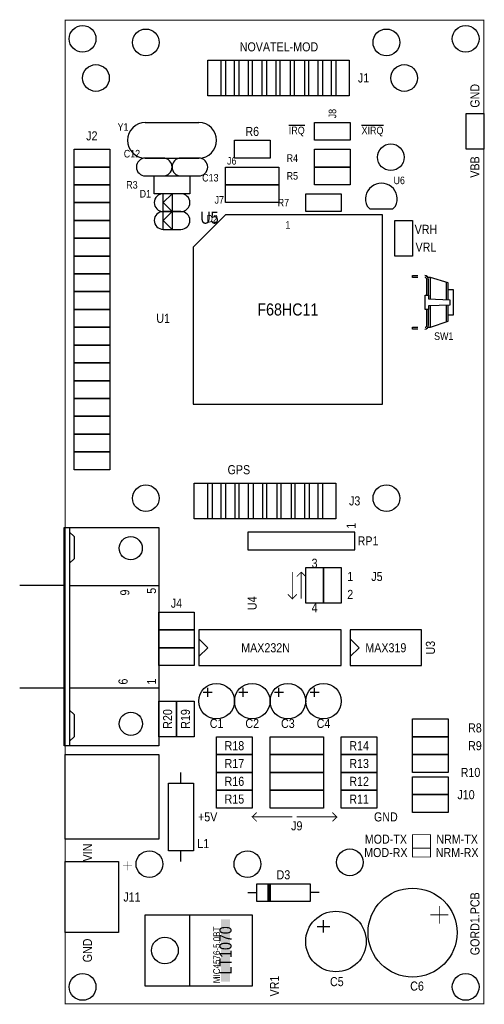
# Model space of a CAD drawing. Extents: x -0.26 to 2.35, y 0 to 5.53.
import ezdxf
from ezdxf.enums import TextEntityAlignment as Align

# ---------------------------------------------------------------- set-up
doc = ezdxf.new("R2010")
doc.units = 0
doc.layers.add('BRDOUT', color=4, linetype='CONTINUOUS')
doc.layers.add('SLKSCR', color=6, linetype='CONTINUOUS')

msp = doc.modelspace()

# ---------------------------------------------------------------- linework, layer by layer
at = {"layer": 'BRDOUT', "const_width": 0.005}
msp.add_lwpolyline([(0, 0), (0, 5.525), (2.35, 5.525), (2.35, 0), (0, 0)], close=True, dxfattribs=at)
at = {"layer": 'SLKSCR'}
for points in [[(0.8, 5.1), (0.8, 5.3), (0.9, 5.3), (0.9, 5.1), (0.8, 5.1)], [(0.875, 5.1), (0.875, 5.3), (0.975, 5.3), (0.975, 5.1), (0.875, 5.1)], [(0.95, 5.1), (0.95, 5.3), (1.05, 5.3), (1.05, 5.1), (0.95, 5.1)], [(1.03, 5.1), (1.03, 5.3), (1.13, 5.3), (1.13, 5.1), (1.03, 5.1)], [(1.105, 5.1), (1.105, 5.3), (1.205, 5.3), (1.205, 5.1), (1.105, 5.1)], [(1.185, 5.1), (1.185, 5.3), (1.285, 5.3), (1.285, 5.1), (1.185, 5.1)], [(1.265, 5.1), (1.265, 5.3), (1.365, 5.3), (1.365, 5.1), (1.265, 5.1)], [(1.345, 5.1), (1.345, 5.3), (1.445, 5.3), (1.445, 5.1), (1.345, 5.1)], [(1.42, 5.1), (1.42, 5.3), (1.52, 5.3), (1.52, 5.1), (1.42, 5.1)], [(1.495, 5.1), (1.495, 5.3), (1.595, 5.3), (1.595, 5.1), (1.495, 5.1)], [(2.25, 4.8), (2.25, 5), (2.35, 5), (2.35, 4.8), (2.25, 4.8)], [(1.4, 4.85), (1.4, 4.95), (1.6, 4.95), (1.6, 4.85), (1.4, 4.85)], [(0.95, 4.75), (0.95, 4.85), (1.15, 4.85), (1.15, 4.75), (0.95, 4.75)], [(0.05, 4.7), (0.05, 4.8), (0.25, 4.8), (0.25, 4.7), (0.05, 4.7)], [(1.4, 4.7), (1.4, 4.8), (1.6, 4.8), (1.6, 4.7), (1.4, 4.7)], [(0.05, 4.6), (0.05, 4.7), (0.25, 4.7), (0.25, 4.6), (0.05, 4.6)], [(0.5, 4.55), (0.5, 4.65), (0.7, 4.65), (0.7, 4.55), (0.5, 4.55)], [(0.9, 4.6), (0.9, 4.7), (1.2, 4.7), (1.2, 4.6), (0.9, 4.6)], [(1.4, 4.6), (1.4, 4.7), (1.6, 4.7), (1.6, 4.6), (1.4, 4.6)], [(0.05, 4.5), (0.05, 4.6), (0.25, 4.6), (0.25, 4.5), (0.05, 4.5)], [(0.9, 4.5), (0.9, 4.6), (1.2, 4.6), (1.2, 4.5), (0.9, 4.5)], [(1.35, 4.45), (1.35, 4.55), (1.55, 4.55), (1.55, 4.45), (1.35, 4.45)], [(0.05, 4.4), (0.05, 4.5), (0.25, 4.5), (0.25, 4.4), (0.05, 4.4)], [(0.05, 4.3), (0.05, 4.4), (0.25, 4.4), (0.25, 4.3), (0.05, 4.3)], [(1.85, 4.2), (1.85, 4.4), (1.95, 4.4), (1.95, 4.2), (1.85, 4.2)], [(0.05, 4.2), (0.05, 4.3), (0.25, 4.3), (0.25, 4.2), (0.05, 4.2)], [(0.05, 4.1), (0.05, 4.2), (0.25, 4.2), (0.25, 4.1), (0.05, 4.1)], [(0.05, 4), (0.05, 4.1), (0.25, 4.1), (0.25, 4), (0.05, 4)], [(0.05, 3.9), (0.05, 4), (0.25, 4), (0.25, 3.9), (0.05, 3.9)], [(0.05, 3.8), (0.05, 3.9), (0.25, 3.9), (0.25, 3.8), (0.05, 3.8)], [(0.05, 3.7), (0.05, 3.8), (0.25, 3.8), (0.25, 3.7), (0.05, 3.7)], [(0.05, 3.6), (0.05, 3.7), (0.25, 3.7), (0.25, 3.6), (0.05, 3.6)], [(0.05, 3.5), (0.05, 3.6), (0.25, 3.6), (0.25, 3.5), (0.05, 3.5)], [(0.05, 3.4), (0.05, 3.5), (0.25, 3.5), (0.25, 3.4), (0.05, 3.4)], [(0.05, 3.3), (0.05, 3.4), (0.25, 3.4), (0.25, 3.3), (0.05, 3.3)], [(0.05, 3.2), (0.05, 3.3), (0.25, 3.3), (0.25, 3.2), (0.05, 3.2)], [(0.05, 3.1), (0.05, 3.2), (0.25, 3.2), (0.25, 3.1), (0.05, 3.1)], [(0.05, 3), (0.05, 3.1), (0.25, 3.1), (0.25, 3), (0.05, 3)], [(0.725, 2.725), (0.725, 2.925), (0.825, 2.925), (0.825, 2.725), (0.725, 2.725)], [(0.8, 2.725), (0.8, 2.925), (0.9, 2.925), (0.9, 2.725), (0.8, 2.725)], [(0.875, 2.725), (0.875, 2.925), (0.975, 2.925), (0.975, 2.725), (0.875, 2.725)], [(0.955, 2.725), (0.955, 2.925), (1.055, 2.925), (1.055, 2.725), (0.955, 2.725)], [(1.03, 2.725), (1.03, 2.925), (1.13, 2.925), (1.13, 2.725), (1.03, 2.725)], [(1.11, 2.725), (1.11, 2.925), (1.21, 2.925), (1.21, 2.725), (1.11, 2.725)], [(1.19, 2.725), (1.19, 2.925), (1.29, 2.925), (1.29, 2.725), (1.19, 2.725)], [(1.27, 2.725), (1.27, 2.925), (1.37, 2.925), (1.37, 2.725), (1.27, 2.725)], [(1.345, 2.725), (1.345, 2.925), (1.445, 2.925), (1.445, 2.725), (1.345, 2.725)], [(1.42, 2.725), (1.42, 2.925), (1.52, 2.925), (1.52, 2.725), (1.42, 2.725)], [(1.35, 2.25), (1.35, 2.45), (1.45, 2.45), (1.45, 2.25), (1.35, 2.25)], [(1.45, 2.25), (1.45, 2.45), (1.55, 2.45), (1.55, 2.25), (1.45, 2.25)], [(0.525, 2.1), (0.525, 2.2), (0.725, 2.2), (0.725, 2.1), (0.525, 2.1)], [(0.525, 2), (0.525, 2.1), (0.725, 2.1), (0.725, 2), (0.525, 2)], [(0.525, 1.9), (0.525, 2), (0.725, 2), (0.725, 1.9), (0.525, 1.9)], [(0.525, 1.5), (0.525, 1.7), (0.625, 1.7), (0.625, 1.5), (0.525, 1.5)], [(0.625, 1.5), (0.625, 1.7), (0.725, 1.7), (0.725, 1.5), (0.625, 1.5)], [(1.95, 1.5), (1.95, 1.6), (2.15, 1.6), (2.15, 1.5), (1.95, 1.5)], [(0.85, 1.4), (0.85, 1.5), (1.05, 1.5), (1.05, 1.4), (0.85, 1.4)], [(1.15, 1.4), (1.15, 1.5), (1.45, 1.5), (1.45, 1.4), (1.15, 1.4)], [(1.55, 1.4), (1.55, 1.5), (1.75, 1.5), (1.75, 1.4), (1.55, 1.4)], [(1.95, 1.4), (1.95, 1.5), (2.15, 1.5), (2.15, 1.4), (1.95, 1.4)], [(0, 0.925), (0, 1.4), (0.525, 1.4), (0.525, 0.925), (0, 0.925)], [(0.85, 1.3), (0.85, 1.4), (1.05, 1.4), (1.05, 1.3), (0.85, 1.3)], [(1.15, 1.3), (1.15, 1.4), (1.45, 1.4), (1.45, 1.3), (1.15, 1.3)], [(1.55, 1.3), (1.55, 1.4), (1.75, 1.4), (1.75, 1.3), (1.55, 1.3)], [(1.95, 1.3), (1.95, 1.4), (2.15, 1.4), (2.15, 1.3), (1.95, 1.3)], [(0.85, 1.2), (0.85, 1.3), (1.05, 1.3), (1.05, 1.2), (0.85, 1.2)], [(1.15, 1.2), (1.15, 1.3), (1.45, 1.3), (1.45, 1.2), (1.15, 1.2)], [(1.55, 1.2), (1.55, 1.3), (1.75, 1.3), (1.75, 1.2), (1.55, 1.2)], [(1.95, 1.175), (1.95, 1.275), (2.15, 1.275), (2.15, 1.175), (1.95, 1.175)], [(0.85, 1.1), (0.85, 1.2), (1.05, 1.2), (1.05, 1.1), (0.85, 1.1)], [(1.15, 1.1), (1.15, 1.2), (1.45, 1.2), (1.45, 1.1), (1.15, 1.1)], [(1.55, 1.1), (1.55, 1.2), (1.75, 1.2), (1.75, 1.1), (1.55, 1.1)], [(1.95, 1.075), (1.95, 1.175), (2.15, 1.175), (2.15, 1.075), (1.95, 1.075)], [(0, 0.4), (0, 0.8), (0.3, 0.8), (0.3, 0.4), (0, 0.4)], [(0.45, 0.1), (0.45, 0.5), (1.05, 0.5), (1.05, 0.1), (0.45, 0.1)]]:
    msp.add_lwpolyline(points, close=True, dxfattribs=at)
for points in [[(0.45, 4.95), (0.75, 4.95)], [(0.45, 4.75), (0.75, 4.75)], [(0.55, 4.75), (0.45, 4.75)], [(0.75, 4.75), (0.65, 4.75)], [(0.45, 4.65), (0.55, 4.65)], [(0.65, 4.65), (0.75, 4.65)], [(0.65, 4.55), (0.55, 4.55)], [(0.6, 4.45), (0.55, 4.5), (0.6, 4.55), (0.6, 4.45)], [(0.55, 4.45), (0.55, 4.55)], [(1.695, 4.48), (1.71, 4.465), (1.84, 4.465), (1.855, 4.48)], [(0.55, 4.45), (0.65, 4.45)], [(0.65, 4.45), (0.55, 4.45)], [(0.6, 4.35), (0.55, 4.4), (0.6, 4.45), (0.6, 4.35)], [(0.55, 4.35), (0.55, 4.45)], [(1.781, 4.431), (0.9, 4.431), (0.719, 4.25), (0.719, 3.369), (1.781, 3.369), (1.781, 4.431)], [(0.55, 4.35), (0.65, 4.35)], [(1.98, 4.08), (1.95, 4.08), (1.95, 4.09), (1.98, 4.09)], [(2.03, 3.98), (2.03, 4.065)], [(2.05, 4.08), (2.035, 4.08)], [(2.04, 3.98), (2.04, 4.065)], [(2.05, 3.96), (2.05, 4.08)], [(2.15, 4.05), (2.05, 4.08)], [(2.14, 3.956), (2.14, 4.053)], [(2.15, 3.956), (2.15, 4.05)], [(2.15, 3.87), (2.18, 3.87), (2.18, 4.01), (2.15, 4.01)], [(2.16, 3.955), (2.16, 3.925), (2.04, 3.92), (2.04, 3.9), (2.02, 3.9), (2.02, 3.98), (2.04, 3.98), (2.04, 3.96), (2.16, 3.955)], [(2.03, 3.812), (2.03, 3.9)], [(2.04, 3.812), (2.04, 3.9)], [(2.05, 3.8), (2.05, 3.92)], [(2.14, 3.832), (2.14, 3.924)], [(2.15, 3.835), (2.15, 3.924)], [(2.036, 3.8), (2.05, 3.8), (2.15, 3.835)], [(1.98, 3.79), (1.95, 3.79), (1.95, 3.8), (1.98, 3.8)], [(0.525, 2.675), (0.525, 1.45), (-0.005, 1.45), (-0.005, 2.675), (0.525, 2.675)], [(0.025, 2.675), (0.025, 1.45)], [(0.025, 2.65), (0.05, 2.625), (0.05, 2.5), (0.025, 2.475)], [(1.025, 2.65), (1.025, 2.55), (1.625, 2.55), (1.625, 2.65), (1.025, 2.65)], [(-0.005, 2.35), (-0.255, 2.35)], [(0.025, 2.35), (0.525, 2.35)], [(0.75, 1.9), (1.55, 1.9), (1.55, 2.1), (0.75, 2.1), (0.75, 1.9)], [(0.75, 1.95), (0.8, 2), (0.75, 2.05)], [(1.6, 1.9), (2, 1.9), (2, 2.1), (1.6, 2.1), (1.6, 1.9)], [(1.6, 1.95), (1.65, 2), (1.6, 2.05)], [(-0.255, 1.775), (-0.005, 1.775)], [(0.025, 1.775), (0.525, 1.775)], [(0.8, 1.725), (0.8, 1.775)], [(1, 1.725), (1, 1.775)], [(1.2, 1.725), (1.2, 1.775)], [(1.4, 1.725), (1.4, 1.775)], [(0.775, 1.75), (0.825, 1.75)], [(0.975, 1.75), (1.025, 1.75)], [(1.175, 1.75), (1.225, 1.75)], [(1.375, 1.75), (1.425, 1.75)], [(0.025, 1.65), (0.05, 1.625), (0.05, 1.5), (0.025, 1.475)], [(0.65, 1.24), (0.65, 1.3)], [(0.65, 0.8), (0.65, 0.86), (0.58, 0.86), (0.58, 1.24), (0.72, 1.24), (0.72, 0.86), (0.65, 0.86)], [(1.075, 0.675), (1.375, 0.675), (1.375, 0.575), (1.075, 0.575), (1.075, 0.675)], [(1.025, 0.625), (1.075, 0.625)], [(1.425, 0.625), (1.375, 0.625)], [(0.7, 0.1), (0.7, 0.5)], [(1.45, 0.4), (1.45, 0.47)], [(1.415, 0.435), (1.485, 0.435)]]:
    msp.add_lwpolyline(points, dxfattribs=at)
for points, const_width in [([(1.275, 2.425), (1.275, 2.275), (1.25, 2.3)], 0.005), ([(1.325, 2.425), (1.3, 2.4)], 0.005), ([(1.325, 2.425), (1.325, 2.275)], 0.005), ([(1.325, 2.425), (1.35, 2.4)], 0.005), ([(1.275, 2.275), (1.3, 2.3)], 0.005), ([(1.275, 1.05), (1.05, 1.05), (1.075, 1.025)], 0.005), ([(1.05, 1.05), (1.075, 1.075)], 0.005), ([(1.3, 1.05), (1.525, 1.05), (1.5, 1.075)], 0.005), ([(1.525, 1.05), (1.5, 1.025)], 0.005), ([(1.95, 0.875), (2.05, 0.875)], 0.005), ([(0.325, 0.775), (0.375, 0.775)], 0.001), ([(0.35, 0.8), (0.35, 0.75)], 0.001), ([(0.9, 0.475), (0.9, 0.125)], 0.05), ([(2.05, 0.5), (2.15, 0.5)], 0.005), ([(2.1, 0.55), (2.1, 0.45)], 0.005)]:
    msp.add_lwpolyline(points, dxfattribs=dict(at, const_width=const_width))
for points, const_width in [([(1.95, 0.825), (1.95, 0.95), (2.05, 0.95), (2.05, 0.825), (1.95, 0.825)], 0.005), ([(1.14, 0.58), (1.14, 0.67), (1.15, 0.67), (1.15, 0.58), (1.14, 0.58)], 0.01)]:
    msp.add_lwpolyline(points, close=True, dxfattribs=dict(at, const_width=const_width))
for centre, radius in [((0.098, 5.42), 0.075), ((0.453, 5.4), 0.075), ((1.803, 5.4), 0.075), ((2.248, 5.42), 0.075), ((0.173, 5.2), 0.075), ((1.903, 5.2), 0.075), ((1.828, 4.755), 0.075), ((0.453, 2.84), 0.075), ((1.803, 2.84), 0.075), ((0.368, 2.559), 0.065), ((0.85, 1.7), 0.1), ((1.05, 1.7), 0.1), ((1.25, 1.7), 0.1), ((1.45, 1.7), 0.1), ((0.369, 1.573), 0.065), ((0.473, 0.785), 0.075), ((1.023, 0.785), 0.075), ((1.598, 0.795), 0.075), ((1.95, 0.4), 0.25), ((1.52, 0.35), 0.17), ((0.56, 0.3), 0.075), ((0.098, 0.095), 0.075), ((2.248, 0.095), 0.075)]:
    msp.add_circle(centre, radius, dxfattribs=at)
for centre, radius, start, end in [((0.45, 4.85), 0.1, 90, 270), ((0.75, 4.85), 0.1, 270, 90), ((0.45, 4.7), 0.05, 90, 270), ((0.55, 4.7), 0.05, 270, 90), ((0.65, 4.7), 0.05, 90, 270), ((0.75, 4.7), 0.05, 270, 90), ((1.775, 4.52), 0.0894, 333.4349, 206.565), ((0.55, 4.5), 0.05, 90, 270), ((0.65, 4.5), 0.05, 270, 90), ((0.55, 4.4), 0.05, 90, 270), ((0.65, 4.4), 0.05, 270, 90), ((2.017, 4.067), 0.023, 2.4896, 87.5104), ((2.014, 4.064), 0.026, 2.2026, 81.2538), ((2.016, 4.066), 0.014, 355.9144, 74.0546), ((2.017, 3.813), 0.023, 272.4896, 357.5104), ((2.018, 3.812), 0.0122, 279.4623, 0)]:
    msp.add_arc(centre, radius, start, end, dxfattribs=at)

# ---------------------------------------------------------------- texts
at = {"layer": 'SLKSCR', "width": 0.88}
for s, height, p in [('NOVATEL-MOD', 0.051, (1.2, 5.375)), ('J1', 0.051, (1.675, 5.2)), ('Y1', 0.0425, (0.325, 4.925)), ('R6', 0.051, (1.05, 4.9)), ('%%oIRQ%%o', 0.0425, (1.3, 4.9)), ('%%oXIRQ%%o', 0.0425, (1.725, 4.9)), ('J2', 0.051, (0.15, 4.875)), ('C12', 0.0425, (0.375, 4.775)), ('J6', 0.0425, (0.935, 4.735)), ('R4', 0.0425, (1.275, 4.75)), ('C13', 0.0425, (0.815, 4.64)), ('R5', 0.0425, (1.275, 4.65)), ('U6', 0.0425, (1.875, 4.625)), ('R3', 0.0425, (0.375, 4.6)), ('D1', 0.0425, (0.45, 4.55)), ('J7', 0.0425, (0.865, 4.515)), ('R7', 0.0425, (1.225, 4.5)), ('U5', 0.068, (0.81, 4.415)), ('D2', 0.0425, (0.825, 4.41)), ('1', 0.0425, (1.25, 4.375)), ('VRH', 0.051, (2.025, 4.35)), ('VRL', 0.051, (2.025, 4.25)), ('F68HC11', 0.068, (1.25, 3.9)), ('U1', 0.051, (0.55, 3.85)), ('SW1', 0.0425, (2.125, 3.75)), ('GPS', 0.051, (0.975, 3)), ('J3', 0.051, (1.625, 2.825)), ('RP1', 0.051, (1.7, 2.6)), ('3', 0.051, (1.4, 2.475)), ('1', 0.051, (1.6, 2.4)), ('J5', 0.051, (1.75, 2.4)), ('2', 0.051, (1.6, 2.3)), ('J4', 0.051, (0.625, 2.25)), ('4', 0.051, (1.4, 2.225)), ('MAX232N', 0.051, (1.125, 2)), ('MAX319', 0.051, (1.8, 2)), ('C1', 0.051, (0.85, 1.575)), ('C2', 0.051, (1.05, 1.575)), ('C3', 0.051, (1.25, 1.575)), ('C4', 0.051, (1.45, 1.575)), ('R8', 0.051, (2.3, 1.55)), ('R18', 0.051, (0.95, 1.45)), ('R14', 0.051, (1.65, 1.45)), ('R9', 0.051, (2.3, 1.45)), ('R13', 0.051, (1.65, 1.35)), ('R17', 0.051, (0.95, 1.35)), ('R10', 0.051, (2.275, 1.3)), ('R16', 0.051, (0.95, 1.25)), ('R12', 0.051, (1.65, 1.25)), ('R15', 0.051, (0.95, 1.15)), ('R11', 0.051, (1.65, 1.15)), ('J10', 0.051, (2.25, 1.175)), ('+5V', 0.051, (0.8, 1.05)), ('GND', 0.051, (1.8, 1.05)), ('J9', 0.051, (1.3, 1)), ('MOD-TX', 0.051, (1.8, 0.925)), ('NRM-TX', 0.051, (2.2, 0.925)), ('L1', 0.051, (0.775, 0.9)), ('MOD-RX', 0.051, (1.8, 0.85)), ('NRM-RX', 0.051, (2.2, 0.85)), ('D3', 0.051, (1.225, 0.725)), ('J11', 0.051, (0.375, 0.6)), ('C5', 0.051, (1.525, 0.125)), ('C6', 0.051, (1.975, 0.1))]:
    msp.add_text(s, height=height, dxfattribs=at).set_placement(p, align=Align.MIDDLE)
for s, height, p in [('GND', 0.051, (2.3, 5.1)), ('J8', 0.0425, (1.5, 5)), ('VBB', 0.051, (2.3, 4.7)), ('1', 0.051, (1.605, 2.685)), ('9', 0.051, (0.335, 2.31)), ('5', 0.051, (0.485, 2.32)), ('U4', 0.051, (1.05, 2.25)), ('U3', 0.051, (2.05, 2)), ('6', 0.051, (0.325, 1.81)), ('1', 0.051, (0.485, 1.81)), ('R20', 0.051, (0.575, 1.6)), ('R19', 0.051, (0.675, 1.6)), ('VIN', 0.051, (0.125, 0.85)), ('GORD1.PCB', 0.051, (2.3, 0.45)), ('MIC4576-5.0BT', 0.03825, (0.85, 0.275)), ('LT1070', 0.068, (0.9, 0.3)), ('GND', 0.051, (0.125, 0.3)), ('VR1', 0.051, (1.175, 0.1))]:
    msp.add_text(s, height=height, rotation=90, dxfattribs=at).set_placement(p, align=Align.MIDDLE)

doc.saveas('drawing.dxf')
